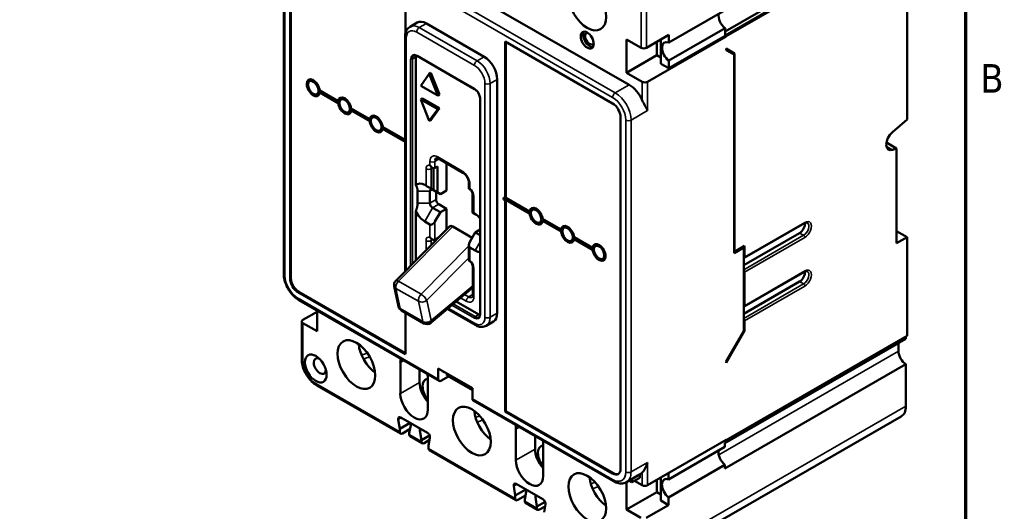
# Model space of a CAD drawing. Header units: inches. Extents: x 0.1 to 18.7, y 0.4 to 11.8.
# Tile 25 of 26: x 14 to 18.6, y 7.1 to 9.4. Entities that reach past the tile are written whole.
import ezdxf

# ---------------------------------------------------------------- set-up
doc = ezdxf.new("R2010")
doc.units = ezdxf.units.IN
doc.header["$LTSCALE"] = 1.111111
doc.header["$MEASUREMENT"] = 0
for name, color, linetype, lineweight in [('Border (ANSI)', 7, 'Continuous', 70), ('Visible (ANSI)', 7, 'Continuous', 50), ('Visible Narrow (ANSI)', 7, 'Continuous', 35)]:
    doc.layers.add(name, color=color, linetype=linetype, lineweight=lineweight)
doc.styles.add('Note Text (ANSI)', font='tahoma.ttf')

# ---------------------------------------------------------------- blocks, each defined once
blk = doc.blocks.new('Borders Default Border')
at = {"layer": 'Border (ANSI)', "flags": 128}
blk.add_lwpolyline([(0.38, 0.62), (0.38, 10.38), (16.62, 10.38), (16.62, 0.62), (0.38, 0.62)], dxfattribs=at)
at = {"layer": 'Border (ANSI)', "insert": (16.6834, 8.19), "char_height": 0.12, "attachment_point": 7, "style": 'Note Text (ANSI)'}
blk.add_mtext('B', dxfattribs=at)

msp = doc.modelspace()

# ---------------------------------------------------------------- linework, layer by layer
at = {"layer": 'Visible (ANSI)'}
for p, q in [((16.8922, 9.1366), (15.4194, 9.9847)), ((15.2755, 9.8973), (15.2755, 8.2513)), ((15.3051, 9.876), (15.3051, 8.2301)), ((15.309, 9.8783), (15.309, 8.2323)), ((17.3412, 9.386), (18.1877, 9.8735)), ((17.3412, 9.3678), (18.1877, 9.8553)), ((17.3467, 9.3637), (18.194, 9.8517)), ((18.194, 9.8517), (18.194, 8.9737)), ((15.8451, 9.3769), (15.8451, 9.6078)), ((17.3412, 9.4862), (17.0772, 9.3342)), ((15.9, 9.4279), (15.8666, 9.4086)), ((16.2135, 9.268), (15.9433, 9.4236)), ((15.8436, 9.3618), (15.8436, 8.2686)), ((16.9731, 9.3103), (17.0772, 9.3702)), ((17.3467, 9.3628), (16.9786, 9.1509)), ((17.3412, 9.402), (17.0772, 9.25)), ((17.0772, 9.3342), (17.0772, 9.3702)), ((17.3412, 9.366), (17.0772, 9.214)), ((17.3412, 9.3669), (17.3412, 9.402)), ((17.3412, 9.3669), (17.3412, 9.366)), ((17.3412, 9.3669), (17.3467, 9.3637)), ((17.3412, 9.366), (17.3467, 9.3628)), ((17.3467, 9.3637), (17.3467, 9.3628)), ((16.3117, 9.3391), (16.3117, 8.6055)), ((16.8148, 9.0494), (16.3117, 9.3391)), ((16.3157, 9.3368), (16.3157, 8.6078)), ((16.88, 9.3494), (16.88, 9.1932)), ((16.9479, 9.3103), (16.88, 9.3494)), ((17.0214, 9.2746), (17.0214, 9.3381)), ((17.0399, 9.2355), (17.0399, 9.3487)), ((15.8938, 9.2669), (15.8938, 8.6663)), ((15.8992, 9.2715), (16.1687, 9.1163)), ((17.0214, 9.2746), (16.88, 9.1932)), ((17.0399, 9.264), (17.0214, 9.2746)), ((17.3467, 9.2992), (17.3467, 9.306)), ((17.3467, 9.306), (17.3856, 9.2835)), ((17.3467, 9.3059), (17.353, 9.3023)), ((17.3467, 9.2992), (17.3836, 9.2778)), ((17.3509, 9.2968), (17.353, 9.2977)), ((17.353, 9.3023), (17.3856, 9.2835)), ((17.353, 9.3023), (17.353, 9.2977)), ((17.353, 9.2977), (17.361, 9.2931)), ((17.3591, 9.292), (17.361, 9.2931)), ((17.361, 9.2931), (17.361, 9.2909)), ((17.3836, 8.3494), (17.3836, 9.2778)), ((17.3856, 9.2835), (17.3856, 8.356)), ((17.0772, 9.214), (17.0399, 9.2355)), ((17.0772, 9.214), (17.0772, 9.25)), ((15.9173, 9.1321), (15.9566, 9.188)), ((15.9566, 9.188), (15.9645, 9.1925)), ((15.9566, 9.188), (15.9959, 9.0869)), ((15.9645, 9.1925), (16.0038, 9.0914)), ((16.9534, 9.1509), (16.88, 9.1932)), ((15.4078, 9.1598), (15.396, 9.153)), ((15.9959, 9.0869), (15.9173, 9.1321)), ((16.2748, 8.0686), (16.2748, 9.1618)), ((15.4424, 9.0996), (15.4307, 9.0928)), ((15.5303, 9.0601), (15.4437, 9.1099)), ((15.4476, 9.1031), (15.4437, 9.1008)), ((15.4437, 9.1008), (15.5303, 9.051)), ((15.4476, 9.1031), (15.5342, 9.0533)), ((15.9959, 9.0869), (16.0038, 9.0914)), ((15.5342, 9.0624), (15.5303, 9.0601)), ((15.5342, 9.0533), (15.5303, 9.051)), ((15.5551, 9.0749), (15.5433, 9.0681)), ((15.9173, 9.0685), (15.9252, 9.0731)), ((15.9173, 9.0685), (15.9959, 9.0233)), ((15.9566, 8.9674), (15.9173, 9.0685)), ((15.9252, 9.0731), (16.0038, 9.0278)), ((16.1946, 9.0715), (16.1946, 8.0641)), ((15.5898, 9.0147), (15.578, 9.008)), ((15.6776, 8.9753), (15.591, 9.0251)), ((15.595, 9.0183), (15.591, 9.016)), ((15.591, 9.016), (15.6776, 8.9662)), ((15.595, 9.0183), (15.6815, 8.9684)), ((15.7024, 8.9901), (15.6906, 8.9833)), ((15.9959, 9.0233), (15.9566, 8.9674)), ((16.0038, 9.0278), (15.9645, 8.9719)), ((15.9959, 9.0233), (16.0038, 9.0278)), ((15.6815, 8.9775), (15.6776, 8.9753)), ((15.6815, 8.9684), (15.6776, 8.9662)), ((15.9566, 8.9674), (15.9645, 8.9719)), ((16.8517, 7.3394), (16.8517, 8.9854)), ((18.1243, 8.9148), (18.194, 8.9737)), ((15.7371, 8.9299), (15.7253, 8.9231)), ((15.8436, 8.8797), (15.7383, 8.9403)), ((15.7423, 8.9334), (15.7383, 8.9312)), ((15.7383, 8.9312), (15.8436, 8.8706)), ((15.7423, 8.9334), (15.8436, 8.8751)), ((18.1445, 8.8384), (18.0966, 8.866)), ((18.1445, 8.8384), (18.1253, 8.8319)), ((18.1445, 8.3957), (18.1445, 8.8384)), ((15.9913, 8.7932), (15.9865, 8.7904)), ((15.9994, 8.7917), (16.1141, 8.7256)), ((16.0375, 8.7697), (16.0375, 8.6424)), ((15.9691, 8.7501), (15.9716, 8.7486)), ((15.9767, 8.7466), (15.9767, 8.6441)), ((15.9833, 8.7475), (15.9951, 8.7543)), ((15.9951, 8.6334), (15.9951, 8.7543)), ((15.9413, 8.6645), (15.935, 8.6682)), ((16.1419, 8.6775), (16.1419, 8.6506)), ((15.902, 8.6394), (15.902, 8.5831)), ((15.9594, 8.6394), (15.9594, 8.5831)), ((15.9649, 8.6509), (15.9767, 8.6441)), ((16.0085, 8.6257), (15.9719, 8.6467)), ((15.9951, 8.6334), (15.9767, 8.6441)), ((15.9884, 8.6372), (15.9884, 8.5999)), ((15.9951, 8.6334), (16.0085, 8.6257)), ((16.0085, 8.6257), (16.0375, 8.6424)), ((16.1419, 8.6506), (16.1443, 8.6492)), ((16.1585, 8.5393), (16.1585, 8.6304)), ((16.1603, 8.6214), (16.1603, 8.5384)), ((16.001, 8.5781), (16.0375, 8.557)), ((16.3117, 8.6055), (16.3078, 8.6078)), ((16.3078, 8.5987), (16.3117, 8.5964)), ((16.3157, 8.6078), (16.3117, 8.6055)), ((16.3157, 8.5987), (16.3117, 8.5964)), ((16.3117, 8.5964), (16.3117, 7.6077)), ((16.4263, 8.5441), (16.3157, 8.6078)), ((16.3157, 8.6032), (16.4302, 8.5373)), ((16.3157, 8.5987), (16.4263, 8.535)), ((16.3157, 8.5987), (16.3157, 7.6099)), ((15.8938, 8.5467), (15.8938, 8.3146)), ((15.9719, 8.5613), (16.0085, 8.5403)), ((15.9833, 8.4968), (16.0085, 8.5403)), ((16.0085, 8.5403), (16.0375, 8.557)), ((16.0375, 8.557), (16.0375, 8.4594)), ((16.1585, 8.5393), (16.1745, 8.5301)), ((16.1585, 8.5393), (16.1719, 8.5316)), ((16.1715, 8.532), (16.1652, 8.5356)), ((16.1652, 8.5355), (16.1743, 8.5303)), ((16.1753, 8.5297), (16.1719, 8.5316)), ((16.4302, 8.5463), (16.4263, 8.5441)), ((16.4302, 8.5373), (16.4263, 8.535)), ((16.4512, 8.5589), (16.4394, 8.5521)), ((15.935, 8.4974), (15.9598, 8.4831)), ((16.4858, 8.4987), (16.474, 8.492)), ((16.5736, 8.4592), (16.4871, 8.5091)), ((16.491, 8.5023), (16.4871, 8.5)), ((16.4871, 8.5), (16.5736, 8.4502)), ((16.491, 8.5023), (16.5776, 8.4524)), ((17.431, 8.3264), (17.7132, 8.489)), ((16.0513, 8.4733), (15.7998, 8.2199)), ((16.0668, 8.4737), (16.1576, 8.4214)), ((16.1468, 8.4027), (16.1719, 8.4462)), ((16.1719, 8.4462), (16.1946, 8.4593)), ((16.1719, 8.4462), (16.1946, 8.4331)), ((16.5776, 8.4615), (16.5736, 8.4592)), ((16.5776, 8.4524), (16.5736, 8.4502)), ((16.5985, 8.4741), (16.5867, 8.4673)), ((17.6904, 8.4433), (17.4288, 8.2927)), ((18.1445, 8.4527), (18.194, 8.4242)), ((15.9691, 8.4139), (15.9716, 8.4125)), ((15.9833, 8.4114), (15.9985, 8.4201)), ((16.6331, 8.4139), (16.6213, 8.4071)), ((16.7209, 8.3744), (16.6344, 8.4242)), ((16.6383, 8.4174), (16.6344, 8.4152)), ((16.6344, 8.4152), (16.7209, 8.3653)), ((16.6383, 8.4174), (16.7249, 8.3676)), ((16.7458, 8.3893), (16.734, 8.3825)), ((18.194, 8.4242), (18.1445, 8.3957)), ((18.194, 8.4242), (18.194, 7.9622)), ((16.1419, 8.3862), (16.1419, 8.3143)), ((16.1468, 8.3755), (16.1715, 8.3612)), ((16.7249, 8.3767), (16.7209, 8.3744)), ((16.7249, 8.3676), (16.7209, 8.3653)), ((17.4288, 8.3755), (17.3836, 8.3494)), ((17.3836, 8.3571), (17.3856, 8.356)), ((17.3856, 8.356), (17.4327, 8.3832)), ((17.4288, 8.3755), (17.424, 8.3782)), ((17.4288, 7.9839), (17.4288, 8.3755)), ((17.4327, 8.3832), (17.4327, 8.3303)), ((16.7804, 8.3291), (16.7687, 8.3223)), ((16.1603, 8.2853), (16.1603, 8.1518)), ((17.431, 8.0993), (17.7132, 8.2619)), ((17.4327, 8.2599), (17.4327, 8.1032)), ((17.6904, 8.2162), (17.4288, 8.0656)), ((15.342, 8.1661), (15.8451, 7.8764)), ((15.346, 8.1684), (15.8451, 7.8809)), ((15.7924, 8.1945), (15.813, 8.0995)), ((15.9632, 8.0235), (16.1603, 8.1878)), ((15.3457, 8.1298), (16.0024, 7.7516)), ((16.082, 8.1225), (16.188, 8.0615)), ((15.3644, 8.0365), (15.4316, 8.0752)), ((15.4316, 7.9834), (15.4316, 8.0803)), ((15.8263, 8.0814), (15.9316, 8.0207)), ((15.8451, 7.8764), (15.8451, 8.0705)), ((16.0409, 8.0882), (16.1716, 8.013)), ((15.3592, 8.0293), (15.3592, 7.8522)), ((15.3644, 8.022), (15.4316, 7.9834)), ((16.2568, 8.0288), (16.2234, 8.0096)), ((17.4327, 8.0328), (17.4327, 7.9857)), ((17.4327, 7.9857), (17.3467, 7.8367)), ((17.3467, 7.8417), (17.4288, 7.9839)), ((17.4288, 7.988), (17.4327, 7.9857)), ((17.3404, 7.4597), (18.1877, 7.9477)), ((17.3467, 7.4743), (18.194, 7.9622)), ((18.1877, 7.9586), (18.1877, 7.9477)), ((15.6331, 7.918), (15.6271, 7.9146)), ((18.1528, 7.8906), (18.1528, 7.927)), ((15.8211, 7.8372), (15.8211, 7.6918)), ((17.3467, 7.8367), (17.3467, 7.8417)), ((15.9114, 7.804), (15.9114, 7.7439)), ((15.9987, 7.7598), (15.9987, 7.8093)), ((16.1582, 7.7175), (15.9987, 7.8093)), ((16.0207, 7.7925), (16.0207, 7.7966)), ((16.0207, 7.7925), (16.0243, 7.7946)), ((17.3404, 7.3417), (18.1877, 7.8296)), ((18.1877, 7.8296), (18.1877, 7.6334)), ((15.9499, 7.6176), (15.9499, 7.763)), ((16.0458, 7.7724), (16.0112, 7.7525)), ((16.0395, 7.7761), (16.0395, 7.7858)), ((16.1582, 7.7077), (16.0395, 7.7761)), ((15.4294, 7.7306), (15.8217, 7.5047)), ((16.1582, 7.668), (16.1582, 7.7175)), ((16.1618, 7.6598), (16.8185, 7.2817)), ((16.1684, 7.6107), (16.1665, 7.6096)), ((16.3117, 7.6077), (16.3157, 7.6099)), ((16.3117, 7.6077), (16.8148, 7.318)), ((16.3157, 7.6099), (16.8187, 7.3203)), ((15.8112, 7.5709), (15.818, 7.5265)), ((15.8231, 7.5808), (15.9479, 7.5089)), ((18.166, 7.5854), (16.9506, 6.8855)), ((15.818, 7.5265), (15.8676, 7.5551)), ((15.818, 7.5129), (15.818, 7.5265)), ((15.8668, 7.5265), (15.8305, 7.5056)), ((15.8631, 7.5068), (15.87, 7.5438)), ((15.9128, 7.5191), (15.9197, 7.4742)), ((16.3612, 7.5261), (16.3612, 7.3808)), ((15.8631, 7.5005), (15.8631, 7.5068)), ((15.9234, 7.4597), (15.8668, 7.4923)), ((15.9197, 7.4742), (15.9582, 7.4964)), ((15.9197, 7.4742), (15.9197, 7.4679)), ((15.9323, 7.4606), (15.9581, 7.4755)), ((15.9531, 7.4487), (15.9599, 7.4852)), ((16.4516, 7.4929), (16.4516, 7.4328)), ((17.3467, 7.4752), (16.9786, 7.2632)), ((17.3467, 7.4743), (17.3459, 7.4747)), ((17.3467, 7.4752), (17.3467, 7.4743)), ((15.9531, 7.4351), (15.9531, 7.4487)), ((15.9568, 7.4269), (16.3622, 7.1934)), ((16.4901, 7.3066), (16.4901, 7.4519)), ((17.3404, 7.4427), (17.0764, 7.2907)), ((17.3404, 7.4427), (17.3404, 7.4597)), ((17.3404, 7.3587), (17.0764, 7.2066)), ((17.3404, 7.3417), (17.3404, 7.3587)), ((16.7086, 7.2996), (16.7066, 7.2985)), ((16.9443, 7.3147), (16.8795, 7.2774)), ((16.9049, 7.2777), (16.8924, 7.2849)), ((16.9415, 7.2987), (16.9049, 7.2777)), ((16.9049, 7.2777), (16.9049, 7.2921)), ((16.9166, 7.2844), (16.9534, 7.2632)), ((16.9415, 7.3131), (16.9415, 7.2987)), ((17.0214, 7.2879), (17.0214, 7.2307)), ((17.0399, 7.2985), (17.0399, 7.1916)), ((17.0764, 7.2907), (17.0764, 7.3196)), ((16.3585, 7.2152), (16.3517, 7.2596)), ((16.3585, 7.2152), (16.4082, 7.2438)), ((16.3636, 7.2695), (16.4885, 7.1976)), ((16.88, 7.1493), (16.88, 7.2777)), ((16.3585, 7.2016), (16.3585, 7.2152)), ((16.4072, 7.2151), (16.3711, 7.1943)), ((16.4105, 7.2325), (16.4037, 7.196)), ((16.4037, 7.196), (16.4037, 7.1892)), ((16.4602, 7.1634), (16.4534, 7.2078)), ((17.0214, 7.2307), (16.88, 7.1493)), ((17.0399, 7.2201), (17.0214, 7.2307)), ((17.0764, 7.1706), (17.0399, 7.1916)), ((17.0764, 7.2066), (17.0764, 7.1706)), ((16.4639, 7.1485), (16.4074, 7.181)), ((16.4602, 7.1634), (16.4986, 7.1855)), ((16.4602, 7.1566), (16.4602, 7.1634)), ((16.4728, 7.1493), (16.4986, 7.1642)), ((16.5004, 7.174), (16.4936, 7.1374)), ((16.9472, 7.1106), (16.88, 7.1493)), ((16.9723, 7.1106), (17.0764, 7.1706))]:
    msp.add_line(p, q, dxfattribs=at)
for centre, start, end in [((15.8195, 8.2004), 135.2113, 192.2407), ((15.8401, 8.1054), 192.2407, 240.064), ((15.9454, 8.0448), 240.064, 309.8168)]:
    msp.add_arc(centre, 0.0278, start, end, dxfattribs=at)
for centre, major_axis in [((16.6959, 9.5049), (-0.0624, 0.1083)), ((16.6959, 9.3459), (-0.0216, 0.0376)), ((15.4133, 9.1229), (-0.0173, 0.0301)), ((15.5606, 9.038), (-0.0173, 0.0301)), ((15.708, 8.9532), (-0.0173, 0.0301)), ((16.4567, 8.522), (-0.0173, 0.0301)), ((16.604, 8.4372), (-0.0173, 0.0301)), ((16.7513, 8.3524), (-0.0173, 0.0301)), ((15.6156, 7.8279), (-0.0624, 0.1083)), ((15.4251, 7.8095), (-0.0358, 0.0621)), ((16.1558, 7.5168), (-0.0624, 0.1083)), ((16.6959, 7.2058), (-0.0624, 0.1083))]:
    msp.add_ellipse(centre, major_axis=major_axis, ratio=0.578093, dxfattribs=at)
for centre, major_axis, ratio, start_param, end_param in [((17.3475, 9.4405), (-0.0261, 0.0453), 0.578093, 0.612419, 2.187083), ((15.9433, 9.3528), (-0.0432, 0.0751), 0.578093, 5.499721, 6.283185), ((16.7077, 9.3527), (-0.0216, 0.0376), 0.578093, 0.274889, 2.866704), ((16.7077, 9.3527), (-0.0152, 0.0265), 0.578093, 6.007941, 9.700022), ((17.0835, 9.2885), (-0.0261, 0.0453), 0.578093, 5.670766, 8.470268), ((15.9185, 9.2527), (0.0175, -0.0303), 0.578093, 3.674165, 3.928925), ((16.2135, 9.1971), (-0.0432, 0.0751), 0.578093, 3.928925, 5.499721), ((16.9605, 9.3175), (-0.0178, 0), 0.575862, 0.785398, 2.356194), ((15.4133, 9.1229), (-0.0216, 0.0376), 0.578093, 4.057483, 10.083551), ((15.4251, 9.1297), (-0.0216, 0.0376), 0.578093, 0.274889, 0.644895), ((15.4251, 9.1297), (-0.0173, 0.0301), 0.578093, 6.210444, 6.283185), ((16.8922, 9.0513), (-0.0521, 0.0905), 0.578093, 4.520995, 5.499721), ((16.966, 9.1581), (0.0178, 0), 0.575862, 3.926991, 5.497787), ((15.4251, 9.1297), (0.0216, -0.0376), 0.578093, 5.638291, 6.008297), ((15.4251, 9.1297), (0.0173, -0.0301), 0.578093, 0, 0.072741), ((15.4251, 9.1297), (0.0173, -0.0301), 0.578093, 0.16236, 0.402058), ((15.4173, 9.1251), (-0.0216, 0.0376), 0.578093, 3.800366, 3.929419), ((15.5606, 9.038), (-0.0216, 0.0376), 0.578093, 4.057483, 6.941958), ((15.5606, 9.038), (0.0216, -0.0376), 0.578093, 4.057483, 6.941958), ((15.5646, 9.0403), (0.0216, -0.0376), 0.578093, 3.800366, 4.057483), ((15.5724, 9.0448), (-0.0216, 0.0376), 0.578093, 0.274889, 0.644895), ((15.5724, 9.0448), (-0.0173, 0.0301), 0.578093, 6.210444, 6.283185), ((16.8148, 9.0067), (-0.0261, 0.0453), 0.578093, 3.928925, 5.499721), ((15.5724, 9.0448), (0.0216, -0.0376), 0.578093, 5.638291, 6.008297), ((15.5724, 9.0448), (0.0173, -0.0301), 0.578093, 0, 0.072741), ((15.5724, 9.0448), (0.0173, -0.0301), 0.578093, 0.16236, 0.402058), ((15.5646, 9.0403), (-0.0216, 0.0376), 0.578093, 3.800366, 3.929419), ((15.708, 8.9532), (-0.0216, 0.0376), 0.578093, 4.057483, 6.941958), ((15.7197, 8.96), (-0.0216, 0.0376), 0.578093, 0.274889, 0.644895), ((15.7197, 8.96), (-0.0173, 0.0301), 0.578093, 6.210444, 6.283185), ((15.708, 8.9532), (0.0216, -0.0376), 0.578093, 4.057483, 6.941958), ((15.7119, 8.9555), (0.0216, -0.0376), 0.578093, 3.800366, 4.057483), ((15.7197, 8.96), (0.0216, -0.0376), 0.578093, 5.638291, 6.008297), ((15.7197, 8.96), (0.0173, -0.0301), 0.578093, 0, 0.072741), ((15.7197, 8.96), (0.0173, -0.0301), 0.578093, 0.16236, 0.402058), ((15.7119, 8.9555), (-0.0216, 0.0376), 0.578093, 3.800366, 3.929419), ((18.1327, 8.878), (-0.0261, -0.0453), 0.578093, 4.15469, 6.864094), ((16.0752, 8.8032), (0.1298, 0.043), 0.154838, 2.22165, 2.265346), ((15.9716, 8.7679), (0.0118, -0.0204), 0.576978, 5.235021, 6.282218), ((15.935, 8.6109), (-0.0349, 0.0607), 0.578093, 5.499721, 6.484832), ((15.9531, 8.6577), (-0.0167, 0.0096), 0.001672, 3.927958, 5.498754), ((15.9719, 8.6322), (-0.0089, 0.0154), 0.578093, 5.499721, 7.070517), ((16.1585, 8.6602), (0.0167, 0.0096), 0.001672, 2.878826, 3.142559), ((15.9719, 8.5759), (0.0089, -0.0154), 0.578093, 3.928925, 5.499721), ((16.001, 8.5926), (0.0089, -0.0154), 0.578093, 3.928925, 5.499721), ((16.3078, 8.6033), (-0.00277, 0.00481), 0.578093, 5.499721, 8.641314), ((16.3157, 8.6078), (0.00277, -0.00481), 0.578093, 4.709654, 5.499721), ((15.935, 8.5546), (0.0349, -0.0607), 0.578093, 4.51461, 5.499721), ((16.177, 8.5288), (-0.0167, 0.0096), 0.001672, 5.498754, 6.284152), ((16.1715, 8.4748), (-0.0349, 0.0607), 0.578093, 5.013683, 5.499721), ((16.4567, 8.522), (-0.0216, 0.0376), 0.578093, 4.057483, 6.941958), ((16.4567, 8.522), (0.0216, -0.0376), 0.578093, 4.057483, 6.941958), ((16.4606, 8.5243), (0.0216, -0.0376), 0.578093, 3.800366, 4.057483), ((16.4685, 8.5288), (-0.0216, 0.0376), 0.578093, 0.274889, 0.644895), ((16.4685, 8.5288), (-0.0173, 0.0301), 0.578093, 6.210444, 6.283185), ((15.9716, 8.5035), (-0.0118, -0.0204), 0.576978, 0.000967, 1.571763), ((16.4685, 8.5288), (0.0216, -0.0376), 0.578093, 5.638291, 6.008297), ((16.4685, 8.5288), (0.0173, -0.0301), 0.578093, 0, 0.072741), ((16.4685, 8.5288), (0.0173, -0.0301), 0.578093, 0.16236, 0.402058), ((16.4606, 8.5243), (-0.0216, 0.0376), 0.578093, 3.800366, 3.929419), ((16.604, 8.4372), (-0.0216, 0.0376), 0.578093, 4.057483, 6.941958), ((17.6904, 8.4717), (-0.0173, -0.0301), 0.578093, 0.783464, 2.497049), ((16.0668, 8.4495), (0.0129, -0.0257), 0.575501, 2.423115, 3.331818), ((16.604, 8.4372), (0.0216, -0.0376), 0.578093, 4.057483, 6.941958), ((16.6079, 8.4395), (0.0216, -0.0376), 0.578093, 3.800366, 4.057483), ((16.6158, 8.444), (-0.0216, 0.0376), 0.578093, 0.274889, 0.644895), ((16.6158, 8.444), (-0.0173, 0.0301), 0.578093, 6.210444, 6.283185), ((15.9716, 8.4318), (0.0118, -0.0204), 0.576978, 5.235021, 6.282218), ((16.1585, 8.3959), (-0.0118, -0.0204), 0.576978, 4.713356, 6.284152), ((16.6158, 8.444), (0.0216, -0.0376), 0.578093, 5.638291, 6.008297), ((16.6158, 8.444), (0.0173, -0.0301), 0.578093, 0, 0.072741), ((16.6158, 8.444), (0.0173, -0.0301), 0.578093, 0.16236, 0.402058), ((16.6079, 8.4395), (-0.0216, 0.0376), 0.578093, 3.800366, 3.929419), ((16.7513, 8.3524), (0.0216, -0.0376), 0.578093, 4.057483, 10.083551), ((16.7631, 8.3592), (-0.0216, 0.0376), 0.578093, 0.274889, 0.644895), ((16.7631, 8.3592), (-0.0173, 0.0301), 0.578093, 6.210444, 6.283185), ((16.1715, 8.4184), (0.0349, -0.0607), 0.578093, 5.499721, 5.985758), ((16.7553, 8.3546), (0.0216, -0.0376), 0.578093, 3.800366, 4.057483), ((16.7631, 8.3592), (0.0216, -0.0376), 0.578093, 5.638291, 6.008297), ((16.7631, 8.3592), (0.0173, -0.0301), 0.578093, 0, 0.072741), ((17.4268, 8.3336), (0.00416, -0.00722), 0.578093, 5.839558, 7.070517), ((17.4268, 8.2632), (-0.00416, 0.00722), 0.578093, 3.928925, 5.159884), ((17.6904, 8.2446), (-0.0173, -0.0301), 0.578093, 0.783464, 2.497049), ((15.342, 8.2088), (0.0261, -0.0453), 0.578093, 3.928925, 5.499721), ((15.346, 8.2111), (0.0261, -0.0453), 0.578093, 3.928925, 5.499721), ((16.2135, 8.1039), (0.0432, -0.0751), 0.578093, 0, 0.787332), ((17.4268, 8.1065), (0.00416, -0.00722), 0.578093, 5.839558, 7.070517), ((15.377, 8.0293), (-0.0178, 0), 0.575862, 5.497787, 7.068583), ((16.188, 8.0901), (0.0175, -0.0303), 0.578093, 5.499721, 5.750612), ((17.4268, 8.0361), (-0.00416, 0.00722), 0.578093, 3.928925, 5.159884), ((15.7139, 7.8844), (0.0624, -0.1083), 0.578093, 4.042933, 5.381845), ((18.1881, 7.9066), (-0.025, 0.0433), 0.578093, 0.772353, 0.787332), ((18.1881, 7.8703), (-0.025, 0.0433), 0.578093, 0.787332, 2.347017), ((15.4444, 7.8206), (0.0201, -0.0349), 0.578093, 2.428257, 6.996521), ((15.8855, 7.8001), (-0.0455, 0.079), 0.578093, 0.531695, 0.787332), ((15.9759, 7.7068), (0.0455, -0.079), 0.578093, 3.928925, 5.085541), ((15.9759, 7.6959), (-0.0358, 0.0621), 0.578093, 6.036615, 8.10442), ((15.8855, 7.8001), (0.0455, -0.079), 0.578093, 0.787332, 1.042969), ((16.0112, 7.767), (-0.0089, -0.0154), 0.578093, 5.495853, 7.06665), ((15.8855, 7.6547), (0.0455, -0.079), 0.578093, 3.928925, 7.070517), ((16.1707, 7.6752), (-0.0089, -0.0154), 0.578093, 5.495853, 6.283185), ((16.254, 7.5734), (0.0624, -0.1083), 0.578093, 4.042933, 5.381845), ((18.1139, 7.6759), (0.0521, -0.0905), 0.578093, 0, 0.787332), ((15.8231, 7.5667), (-0.0086, 0.0149), 0.578093, 5.499721, 7.262503), ((15.8581, 7.5533), (-0.0086, 0.0149), 0.578093, 3.736938, 4.473432), ((15.9248, 7.5149), (-0.0086, 0.0149), 0.578093, 0.242825, 0.979318), ((16.4257, 7.489), (-0.0455, 0.079), 0.578093, 0.531695, 0.787332), ((15.8305, 7.5201), (-0.0089, -0.0154), 0.578093, 5.495853, 7.06665), ((15.8757, 7.5077), (-0.0089, -0.0154), 0.578093, 5.495853, 6.283185), ((15.9323, 7.4751), (-0.0089, -0.0154), 0.578093, 5.495853, 7.06665), ((15.9479, 7.4948), (-0.0086, 0.0149), 0.578093, 3.736938, 5.499721), ((16.4257, 7.489), (0.0455, -0.079), 0.578093, 0.787332, 1.042969), ((15.9657, 7.4423), (-0.0089, -0.0154), 0.578093, 5.495853, 6.283185), ((16.516, 7.3957), (0.0455, -0.079), 0.578093, 3.928925, 5.085541), ((16.516, 7.3848), (-0.0358, 0.0621), 0.578093, 6.036615, 8.10442), ((17.3469, 7.397), (-0.0261, 0.0453), 0.578093, 0.607018, 2.181682), ((16.4257, 7.3437), (0.0455, -0.079), 0.578093, 3.928925, 7.070517), ((16.8148, 7.3607), (0.0261, -0.0453), 0.578093, 5.499721, 7.070517), ((16.7942, 7.2623), (0.0624, -0.1083), 0.578093, 4.042933, 5.381845), ((16.8187, 7.363), (0.0261, -0.0453), 0.578093, 5.499721, 6.208036), ((16.8922, 7.4053), (0.0521, -0.0905), 0.578093, 0, 0.195262), ((17.0829, 7.2449), (-0.0261, 0.0453), 0.578093, 5.676167, 8.464867), ((16.3636, 7.2554), (-0.0086, 0.0149), 0.578093, 5.499721, 7.262503), ((16.3985, 7.2421), (0.0086, -0.0149), 0.578093, 0.595346, 1.331839), ((16.966, 7.2705), (-0.0178, 0), 0.575862, 0.785398, 2.356194), ((16.3711, 7.2088), (-0.0089, -0.0154), 0.578093, 5.495853, 7.06665), ((16.4654, 7.2036), (-0.0086, 0.0149), 0.578093, 0.242825, 0.979318), ((16.4885, 7.1835), (0.0086, -0.0149), 0.578093, 0.595346, 2.358128), ((16.4162, 7.1964), (-0.0089, -0.0154), 0.578093, 5.495853, 6.283185), ((16.4728, 7.1639), (-0.0089, -0.0154), 0.578093, 5.495853, 7.06665)]:
    msp.add_ellipse(centre, major_axis=major_axis, ratio=ratio, start_param=start_param, end_param=end_param, dxfattribs=at)
for points, knots in [([(15.8666, 9.4086), (15.8634, 9.4068), (15.8605, 9.4045), (15.8554, 9.3994), (15.8532, 9.3964), (15.8495, 9.3902), (15.848, 9.3869), (15.8457, 9.3801), (15.8449, 9.3765), (15.8438, 9.3693), (15.8436, 9.3656), (15.8436, 9.3618)], [2.3542608, 2.3542608, 2.3542608, 2.3542608, 2.5117272, 2.5117272, 2.6691935, 2.6691935, 2.8266599, 2.8266599, 2.9841263, 2.9841263, 3.1415927, 3.1415927, 3.1415927, 3.1415927]), ([(15.8992, 9.2715), (15.898, 9.2723), (15.8967, 9.2729), (15.8943, 9.2738), (15.8932, 9.2741), (15.891, 9.2746), (15.89, 9.2747), (15.8882, 9.2746), (15.8874, 9.2745), (15.8859, 9.2741), (15.8852, 9.2739), (15.8846, 9.2735)], [1.5707963, 1.5707963, 1.5707963, 1.5707963, 1.7274892, 1.7274892, 1.8841821, 1.8841821, 2.040875, 2.040875, 2.1975679, 2.1975679, 2.3542608, 2.3542608, 2.3542608, 2.3542608]), ([(16.1946, 9.0715), (16.1946, 9.0742), (16.1943, 9.0773), (16.1928, 9.0838), (16.1917, 9.0872), (16.1887, 9.0939), (16.1869, 9.0973), (16.1828, 9.1035), (16.1805, 9.1064), (16.1756, 9.1114), (16.1731, 9.1135), (16.17, 9.1156), (16.1694, 9.116), (16.1687, 9.1163)], [0, 0, 0, 0, 0.293641, 0.293641, 0.591804, 0.591804, 0.893571, 0.893571, 1.195793, 1.195793, 1.495153, 1.495153, 1.570796, 1.570796, 1.570796, 1.570796]), ([(16.9786, 9.016), (16.9758, 9.0222), (16.9718, 9.0295), (16.9627, 9.0455), (16.9575, 9.0542), (16.9534, 9.0636)], [-0.8836231, -0.8836231, -0.8836231, -0.8836231, -0.7415551, -0.7415551, -0.5994872, -0.5994872, -0.5994872, -0.5994872]), ([(15.9672, 8.7518), (15.9663, 8.7526), (15.9655, 8.7534), (15.9646, 8.7543), (15.9637, 8.7552), (15.9629, 8.7562), (15.9621, 8.7572), (15.9613, 8.7582), (15.9605, 8.7592), (15.9598, 8.7603)], [0, 0, 0, 0, 0.333333, 0.333333, 0.333333, 0.666667, 0.666667, 0.666667, 1, 1, 1, 1]), ([(15.9819, 8.7898), (15.982, 8.7898), (15.9821, 8.7898), (15.984, 8.79), (15.9858, 8.7905), (15.987, 8.7911)], [0.20944282, 0.20944282, 0.20944282, 0.20944282, 0.21089107, 0.21089107, 0.23846018, 0.23846018, 0.23846018, 0.23846018]), ([(15.9865, 8.7904), (15.9859, 8.7901), (15.9852, 8.7898), (15.9841, 8.7895), (15.9834, 8.7895), (15.9825, 8.7896), (15.9822, 8.7897), (15.9819, 8.7898)], [-0.26050694, -0.26050694, -0.26050694, -0.26050694, -0.24955806, -0.24955806, -0.23685701, -0.23685701, -0.22982079, -0.22982079, -0.22982079, -0.22982079]), ([(15.9994, 8.7917), (15.9981, 8.7924), (15.997, 8.7929), (15.9949, 8.7938), (15.994, 8.794), (15.9925, 8.7943), (15.9919, 8.7944), (15.9911, 8.7943), (15.9909, 8.7943), (15.9906, 8.7942), (15.9905, 8.7942), (15.9905, 8.7942)], [1.5707963, 1.5707963, 1.5707963, 1.5707963, 1.7274892, 1.7274892, 1.8841821, 1.8841821, 2.040875, 2.040875, 2.1975679, 2.1975679, 2.3542608, 2.3542608, 2.3542608, 2.3542608]), ([(15.9691, 8.7501), (15.9685, 8.7504), (15.968, 8.7507), (15.9671, 8.751), (15.9668, 8.7511), (15.9666, 8.7511), (15.9665, 8.7511), (15.9665, 8.7511)], [1.5707963, 1.5707963, 1.5707963, 1.5707963, 1.7274892, 1.7274892, 1.8841821, 1.8841821, 1.9700991, 1.9700991, 1.9700991, 1.9700991]), ([(16.1419, 8.6775), (16.1419, 8.6797), (16.1416, 8.6824), (16.1405, 8.6882), (16.1396, 8.6914), (16.1371, 8.698), (16.1354, 8.7014), (16.1317, 8.708), (16.1295, 8.7112), (16.1249, 8.7168), (16.1225, 8.7193), (16.118, 8.7231), (16.116, 8.7245), (16.1141, 8.7256)], [0, 0, 0, 0, 0.249136, 0.249136, 0.511276, 0.511276, 0.783539, 0.783539, 1.059436, 1.059436, 1.331596, 1.331596, 1.570796, 1.570796, 1.570796, 1.570796]), ([(16.1424, 8.6509), (16.1427, 8.6511), (16.143, 8.6512), (16.1434, 8.6514), (16.1438, 8.6515), (16.1443, 8.6517), (16.1448, 8.6519), (16.1454, 8.6521), (16.146, 8.6523), (16.1468, 8.6526)], [0, 0, 0, 0, 0.333333, 0.333333, 0.333333, 0.666667, 0.666667, 0.666667, 1, 1, 1, 1]), ([(16.1603, 8.6214), (16.1603, 8.6224), (16.1602, 8.6236), (16.1598, 8.6263), (16.1594, 8.6279), (16.1583, 8.6312), (16.1576, 8.633), (16.1557, 8.6367), (16.1547, 8.6385), (16.1523, 8.6418), (16.1511, 8.6433), (16.1486, 8.6459), (16.1474, 8.647), (16.1456, 8.6484), (16.1449, 8.6488), (16.1443, 8.6492)], [0, 0, 0, 0, 0.210681, 0.210681, 0.43803, 0.43803, 0.68052, 0.68052, 0.931311, 0.931311, 1.181237, 1.181237, 1.420802, 1.420802, 1.570796, 1.570796, 1.570796, 1.570796]), ([(17.7132, 8.489), (17.7145, 8.4897), (17.7157, 8.4903), (17.718, 8.4912), (17.7191, 8.4915), (17.7211, 8.4919), (17.722, 8.492), (17.7235, 8.492), (17.7242, 8.4919), (17.7254, 8.4916), (17.7259, 8.4913), (17.7264, 8.4911)], [0, 0, 0, 0, 0.1566929, 0.1566929, 0.3133858, 0.3133858, 0.4700787, 0.4700787, 0.6267716, 0.6267716, 0.7834645, 0.7834645, 0.7834645, 0.7834645]), ([(15.9672, 8.4157), (15.9663, 8.4165), (15.9655, 8.4173), (15.9646, 8.4182), (15.9637, 8.4191), (15.9629, 8.4201), (15.9621, 8.4211), (15.9613, 8.4221), (15.9605, 8.4231), (15.9598, 8.4242)], [0, 0, 0, 0, 0.333333, 0.333333, 0.333333, 0.666667, 0.666667, 0.666667, 1, 1, 1, 1]), ([(15.9691, 8.4139), (15.9685, 8.4143), (15.968, 8.4146), (15.9671, 8.4149), (15.9668, 8.415), (15.9666, 8.415), (15.9665, 8.415), (15.9665, 8.415)], [1.5707963, 1.5707963, 1.5707963, 1.5707963, 1.7274892, 1.7274892, 1.8841821, 1.8841821, 1.9700991, 1.9700991, 1.9700991, 1.9700991]), ([(16.1421, 8.3141), (16.1419, 8.3141), (16.1419, 8.3142), (16.1419, 8.3145), (16.1424, 8.3148), (16.144, 8.3155), (16.1452, 8.316), (16.1467, 8.3165), (16.1467, 8.3165), (16.1468, 8.3165)], [-0.09460863, -0.09460863, -0.09460863, -0.09460863, -0.075275, -0.075275, -0.03834681, -0.03834681, 0, 0, 0.00046614, 0.00046614, 0.00046614, 0.00046614]), ([(16.1603, 8.2853), (16.1603, 8.2863), (16.1602, 8.2875), (16.1598, 8.2902), (16.1594, 8.2917), (16.1583, 8.2951), (16.1576, 8.2969), (16.1557, 8.3006), (16.1547, 8.3024), (16.1523, 8.3057), (16.1511, 8.3072), (16.1486, 8.3098), (16.1474, 8.3109), (16.1452, 8.3125), (16.1443, 8.3131), (16.1429, 8.3138), (16.1424, 8.314), (16.1421, 8.3141)], [0, 0, 0, 0, 0.210681, 0.210681, 0.43803, 0.43803, 0.68052, 0.68052, 0.931311, 0.931311, 1.181237, 1.181237, 1.420802, 1.420802, 1.642989, 1.642989, 1.824103, 1.824103, 1.824103, 1.824103]), ([(15.2755, 8.2513), (15.2755, 8.2423), (15.2768, 8.2329), (15.2813, 8.2141), (15.2847, 8.2047), (15.2931, 8.1863), (15.2982, 8.1774), (15.3099, 8.1609), (15.3164, 8.1533), (15.3304, 8.14), (15.3379, 8.1343), (15.3457, 8.1298)], [3.141593, 3.141593, 3.141593, 3.141593, 3.455752, 3.455752, 3.769911, 3.769911, 4.08407, 4.08407, 4.39823, 4.39823, 4.712389, 4.712389, 4.712389, 4.712389]), ([(17.7132, 8.2619), (17.7145, 8.2626), (17.7157, 8.2632), (17.718, 8.2641), (17.7191, 8.2644), (17.7211, 8.2648), (17.722, 8.2649), (17.7235, 8.2649), (17.7242, 8.2648), (17.7254, 8.2645), (17.7259, 8.2642), (17.7264, 8.264)], [0, 0, 0, 0, 0.1566929, 0.1566929, 0.3133858, 0.3133858, 0.4700787, 0.4700787, 0.6267716, 0.6267716, 0.7834645, 0.7834645, 0.7834645, 0.7834645]), ([(16.1581, 8.1427), (16.1581, 8.1428), (16.1581, 8.1428), (16.1583, 8.143), (16.1585, 8.1432), (16.1589, 8.1439), (16.1592, 8.1444), (16.1597, 8.1459), (16.1599, 8.1468), (16.1602, 8.1491), (16.1603, 8.1503), (16.1603, 8.1518)], [5.4958534, 5.4958534, 5.4958534, 5.4958534, 5.6533198, 5.6533198, 5.8107862, 5.8107862, 5.9682526, 5.9682526, 6.1257189, 6.1257189, 6.2831853, 6.2831853, 6.2831853, 6.2831853]), ([(16.189, 8.0503), (16.1896, 8.0506), (16.1902, 8.0511), (16.1913, 8.0522), (16.1918, 8.0528), (16.1927, 8.0544), (16.1932, 8.0553), (16.1939, 8.0574), (16.1941, 8.0586), (16.1945, 8.0612), (16.1946, 8.0626), (16.1946, 8.0641)], [5.4958534, 5.4958534, 5.4958534, 5.4958534, 5.6533198, 5.6533198, 5.8107862, 5.8107862, 5.9682526, 5.9682526, 6.1257189, 6.1257189, 6.2831853, 6.2831853, 6.2831853, 6.2831853]), ([(16.1716, 8.013), (16.1748, 8.0111), (16.1781, 8.0095), (16.1849, 8.0068), (16.1884, 8.0058), (16.1954, 8.0043), (16.199, 8.004), (16.2062, 8.0041), (16.2098, 8.0045), (16.2168, 8.0063), (16.2202, 8.0077), (16.2234, 8.0096)], [4.712389, 4.712389, 4.712389, 4.712389, 4.8690819, 4.8690819, 5.0257748, 5.0257748, 5.1824677, 5.1824677, 5.3391605, 5.3391605, 5.4958534, 5.4958534, 5.4958534, 5.4958534]), ([(15.3592, 7.8522), (15.3592, 7.8431), (15.3604, 7.8338), (15.365, 7.8149), (15.3683, 7.8055), (15.3768, 7.7871), (15.3819, 7.7783), (15.3936, 7.7618), (15.4001, 7.7542), (15.4141, 7.7408), (15.4216, 7.7351), (15.4294, 7.7306)], [3.141593, 3.141593, 3.141593, 3.141593, 3.455752, 3.455752, 3.769911, 3.769911, 4.08407, 4.08407, 4.39823, 4.39823, 4.712389, 4.712389, 4.712389, 4.712389]), ([(16.9534, 7.3223), (16.9575, 7.327), (16.9627, 7.3341), (16.9718, 7.3509), (16.9758, 7.3605), (16.9786, 7.37)], [-0.2841359, -0.2841359, -0.2841359, -0.2841359, -0.142068, -0.142068, 0, 0, 0, 0]), ([(16.8185, 7.2817), (16.8224, 7.2794), (16.8264, 7.2775), (16.8345, 7.2743), (16.8386, 7.2731), (16.8469, 7.2714), (16.8511, 7.271), (16.8595, 7.271), (16.8637, 7.2716), (16.8719, 7.2737), (16.8758, 7.2753), (16.8795, 7.2774)], [4.712389, 4.712389, 4.712389, 4.712389, 4.8690819, 4.8690819, 5.0257748, 5.0257748, 5.1824677, 5.1824677, 5.3391605, 5.3391605, 5.4958534, 5.4958534, 5.4958534, 5.4958534])]:
    msp.add_open_spline(points, degree=3, knots=knots, dxfattribs=at)
for points, weights in [([(15.8938, 8.6663), (15.902, 8.6538), (15.902, 8.6394)], [1.35225142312, 1.48747656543, 1.48747656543]), ([(15.902, 8.5831), (15.902, 8.5687), (15.8938, 8.5467)], [1.48747656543, 1.48747656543, 1.35225142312])]:
    msp.add_rational_spline(points, weights, degree=2, dxfattribs=at)
msp.add_open_spline([(15.8436, 8.2686), (15.8436, 8.2671), (15.8436, 8.2656), (15.8437, 8.2641)], degree=3, dxfattribs=at)
at = {"layer": 'Visible Narrow (ANSI)'}
for p, q in [((16.8148, 9.0775), (15.342, 9.9256)), ((16.8273, 9.0993), (15.3546, 9.9474)), ((15.2807, 9.8901), (15.2807, 8.2441)), ((16.9479, 9.3103), (16.9479, 9.4874)), ((16.9731, 9.3103), (16.9731, 9.4874)), ((15.9433, 9.4236), (15.9099, 9.4044)), ((16.1801, 9.2488), (15.9099, 9.4044)), ((16.168, 9.2277), (15.8977, 9.3833)), ((15.8486, 9.3548), (15.8486, 8.2691)), ((15.8773, 9.2574), (15.8938, 9.2669)), ((15.8981, 9.2741), (16.1676, 9.1189)), ((16.2135, 9.268), (16.1801, 9.2488)), ((15.8694, 8.2901), (15.8694, 9.2574)), ((15.8773, 8.298), (15.8773, 9.2574)), ((16.2171, 8.0494), (16.2171, 9.1426)), ((16.2748, 9.1618), (16.2414, 9.1426)), ((16.2414, 8.0494), (16.2414, 9.1426)), ((16.8922, 9.1366), (16.8273, 9.0993)), ((16.9534, 9.0636), (16.9534, 9.1509)), ((16.9786, 9.016), (16.9786, 9.1509)), ((16.1963, 9.0692), (16.1963, 8.0618)), ((16.9786, 9.016), (16.9012, 8.9714)), ((16.8761, 7.3254), (16.8761, 8.9714)), ((16.9012, 7.3254), (16.9012, 8.9714)), ((18.0966, 8.8485), (18.1253, 8.8319)), ((15.9598, 8.7603), (15.9598, 8.7784)), ((15.9833, 8.7784), (16.0029, 8.7896)), ((15.9833, 8.7475), (15.9833, 8.7784)), ((15.9959, 8.7993), (16.1106, 8.7333)), ((15.9413, 8.6645), (15.9413, 8.7436)), ((15.9649, 8.7436), (15.9727, 8.7481)), ((15.9649, 8.6509), (15.9649, 8.7436)), ((15.935, 8.6682), (15.9719, 8.6467)), ((16.1468, 8.6707), (16.1468, 8.6526)), ((15.902, 8.6394), (15.9594, 8.6394)), ((15.9594, 8.6394), (15.972, 8.6467)), ((15.902, 8.5831), (15.9594, 8.5831)), ((15.9594, 8.5831), (15.9884, 8.5999)), ((15.9719, 8.5613), (16.001, 8.5781)), ((16.1652, 8.6146), (16.1652, 8.5356)), ((16.3078, 8.5987), (16.3157, 8.6032)), ((15.935, 8.4974), (15.9719, 8.5613)), ((16.1715, 8.532), (16.1719, 8.5318)), ((15.9598, 8.4242), (15.9598, 8.4831)), ((15.9833, 8.4114), (15.9833, 8.4968)), ((17.4327, 8.3303), (17.715, 8.4928)), ((15.8127, 8.2177), (16.0668, 8.4737)), ((17.7091, 8.4326), (17.6904, 8.4433)), ((15.9413, 8.3625), (15.9413, 8.4075)), ((15.9649, 8.4075), (15.9727, 8.412)), ((15.9649, 8.3862), (15.9649, 8.4075)), ((16.1715, 8.3612), (16.1946, 8.4013)), ((17.7091, 8.4326), (17.4288, 8.2712)), ((17.715, 8.4224), (17.4327, 8.2599)), ((16.1419, 8.3827), (15.9179, 8.1571)), ((16.1468, 8.3755), (16.1468, 8.3165)), ((15.9445, 8.1284), (16.1419, 8.3273)), ((16.1652, 8.2785), (16.1652, 8.145)), ((17.4327, 8.1032), (17.715, 8.2657)), ((15.3051, 8.2301), (15.309, 8.2323)), ((15.9179, 8.1571), (15.8127, 8.2177)), ((17.7091, 8.2055), (17.4288, 8.0441)), ((17.7091, 8.2055), (17.6904, 8.2162)), ((15.342, 8.1661), (15.346, 8.1684)), ((15.821, 8.0894), (15.8004, 8.1844)), ((15.8004, 8.1844), (15.9056, 8.1238)), ((16.1603, 8.1963), (15.9651, 8.0335)), ((17.715, 8.1953), (17.4327, 8.0328)), ((15.342, 8.1379), (15.9987, 7.7598)), ((15.9056, 8.1238), (15.9262, 8.0288)), ((15.9651, 8.0335), (15.9445, 8.1284)), ((16.1291, 8.124), (16.1023, 8.1394)), ((16.1409, 8.1444), (16.1216, 8.1555)), ((16.1409, 8.1444), (16.1603, 8.1556)), ((15.9262, 8.0288), (15.821, 8.0894)), ((16.045, 8.0917), (16.168, 8.0209)), ((16.1676, 8.0452), (16.0621, 8.1059)), ((16.1715, 8.052), (16.0685, 8.1113)), ((16.2748, 8.0686), (16.2414, 8.0494)), ((15.3644, 8.022), (15.3644, 7.8449)), ((16.1715, 8.052), (16.188, 8.0615)), ((17.3113, 7.406), (18.1528, 7.8906)), ((17.3404, 7.4591), (18.1528, 7.927)), ((15.8374, 7.8466), (15.8211, 7.8372)), ((15.8211, 7.6918), (15.9114, 7.7439)), ((15.4257, 7.7388), (15.818, 7.5129)), ((16.1582, 7.668), (16.8148, 7.2898)), ((18.1877, 7.6334), (16.9723, 6.9335)), ((15.8112, 7.5709), (15.8257, 7.5793)), ((16.1925, 7.5886), (16.1726, 7.5804)), ((16.2083, 7.5688), (16.1811, 7.5576)), ((15.9128, 7.5191), (15.9215, 7.5241)), ((16.3776, 7.5356), (16.3612, 7.5261)), ((15.9197, 7.4679), (15.8631, 7.5005)), ((15.9531, 7.4351), (16.3585, 7.2016)), ((16.3612, 7.3808), (16.4516, 7.4328)), ((16.9012, 7.3254), (16.9786, 7.37)), ((16.9786, 7.2632), (16.9786, 7.37)), ((16.8148, 7.318), (16.8187, 7.3203)), ((16.9534, 7.2632), (16.9534, 7.3223)), ((16.3517, 7.2596), (16.3663, 7.268)), ((16.7327, 7.2776), (16.7128, 7.2693)), ((16.7484, 7.2578), (16.7212, 7.2466)), ((16.4534, 7.2078), (16.4621, 7.2128)), ((16.4602, 7.1566), (16.4037, 7.1892))]:
    msp.add_line(p, q, dxfattribs=at)
for centre, major_axis, ratio, start_param, end_param in [((15.9099, 9.3335), (-0.0432, 0.0751), 0.578093, 5.499721, 6.283185), ((15.9099, 9.3903), (0.0086, 0.0149), 0.578093, 0.783464, 2.354267), ((15.8608, 9.3618), (-0.0172, 0), 0.575862, 0, 0.785404), ((15.8977, 9.3265), (-0.0347, 0.0602), 0.578093, 5.499721, 7.070517), ((15.8981, 9.2409), (-0.0202, 0.0351), 0.578093, 5.499721, 7.070517), ((15.902, 9.2432), (-0.0175, 0.0303), 0.578093, 0, 0.787332), ((15.902, 9.2763), (-0.00277, -0.00481), 0.578093, 5.495893, 6.283185), ((15.8733, 9.2597), (0.00556, 0), 0.575862, 3.927071, 5.497787), ((16.1801, 9.2347), (0.0086, 0.0149), 0.578093, 0.783464, 2.354267), ((16.168, 9.1709), (-0.0347, 0.0602), 0.578093, 3.928925, 5.499721), ((16.1801, 9.1779), (-0.0432, 0.0751), 0.578093, 3.928925, 5.499721), ((16.2293, 9.1496), (0.0172, 0), 0.575862, 3.926985, 5.497787), ((16.1676, 9.0857), (0.0202, -0.0351), 0.578093, 0.787332, 2.358128), ((16.1715, 9.1211), (-0.00277, -0.00481), 0.578093, 5.495933, 6.283185), ((16.8273, 9.0848), (0.0089, 0.0154), 0.578093, 0.783464, 2.354265), ((16.8273, 9.0139), (-0.0521, 0.0905), 0.578093, 3.928925, 5.499721), ((16.2002, 9.0715), (-0.00556, 0), 0.575862, 0, 0.785318), ((16.8148, 9.0067), (-0.0432, 0.0751), 0.578093, 3.928925, 5.499721), ((16.8886, 8.9786), (0.0178, 0), 0.575862, 3.926986, 5.497787), ((15.9959, 8.7575), (-0.0255, 0.0443), 0.578093, 5.499721, 7.070517), ((15.9657, 8.7295), (-0.0172, 0.0298), 0.578093, 5.744083, 7.070517), ((15.9716, 8.7851), (0.0167, 0), 0.575862, 3.926992, 5.497787), ((16.0077, 8.7643), (-0.0172, 0.0298), 0.578093, 0.273704, 0.787332), ((16.0077, 8.7643), (-0.0172, 0.0298), 0.578093, 0, 0.230008), ((16.0077, 8.8061), (-0.0083, -0.0144), 0.578093, 5.495855, 6.283185), ((15.9531, 8.7504), (0.0167, 0), 0.575862, 3.926991, 5.497787), ((15.9774, 8.7363), (-0.0089, 0.0154), 0.578093, 0.139743, 0.787332), ((15.9774, 8.7645), (-0.0083, -0.0144), 0.578093, 6.019452, 6.283185), ((16.1106, 8.6915), (0.0255, -0.0443), 0.578093, 0.787332, 2.358128), ((16.1224, 8.7401), (-0.0083, -0.0144), 0.578093, 5.495855, 6.283185), ((16.1585, 8.6775), (-0.0167, 0), 0.575862, 0, 0.785397), ((16.1527, 8.6636), (-0.0083, -0.0144), 0.578093, 6.019452, 6.283185), ((16.1409, 8.6287), (0.0172, -0.0298), 0.578093, 0.787332, 2.113773), ((16.177, 8.6214), (-0.0167, 0), 0.575862, 0, 0.785398), ((17.7091, 8.461), (0.0173, 0.0301), 0.578093, 3.925057, 6.283185), ((17.7091, 8.4962), (0.00416, -0.00722), 0.578093, 0, 0.787294), ((17.715, 8.4576), (0.0215, 0.0373), 0.578093, 3.925057, 7.06665), ((15.9657, 8.3934), (-0.0172, 0.0298), 0.578093, 5.744082, 7.070517), ((15.9531, 8.4143), (0.0167, 0), 0.575862, 3.926991, 5.497787), ((15.9774, 8.4002), (-0.0089, 0.0154), 0.578093, 0.139743, 0.787332), ((15.9774, 8.4284), (-0.0083, -0.0144), 0.578093, 6.019452, 6.283185), ((17.7091, 8.4258), (-0.00416, 0.00722), 0.578093, 3.928962, 5.499721), ((16.1409, 8.2926), (0.0172, -0.0298), 0.578093, 0.787332, 2.113768), ((15.2933, 8.2513), (-0.0178, 0), 0.575862, 0, 0.785403), ((15.8608, 8.2686), (-0.0172, 0), 0.575862, 0, 0.357581), ((16.177, 8.2853), (-0.0167, 0), 0.575862, 0, 0.785398), ((17.7091, 8.2339), (0.0173, 0.0301), 0.578093, 3.925057, 6.283185), ((17.7091, 8.2691), (0.00416, -0.00722), 0.578093, 0, 0.787294), ((17.715, 8.2305), (0.0215, 0.0373), 0.578093, 3.925057, 7.06665), ((15.342, 8.2088), (0.0432, -0.0751), 0.578093, 3.928925, 5.499721), ((15.8195, 8.2004), (0.0139, 0.0241), 0.578093, 1.140695, 2.57365), ((15.8195, 8.2004), (-0.0197, 0.0196), 0.34023, 5.374482, 6.283185), ((17.7091, 8.1987), (-0.00416, 0.00722), 0.578093, 3.928962, 5.499721), ((15.8195, 8.2004), (-0.0271, -0.0059), 0.687871, 0, 0.649386), ((15.3546, 8.1452), (-0.0089, -0.0154), 0.578093, 5.495849, 6.283185), ((15.9248, 8.1398), (-0.0139, -0.0241), 0.578093, 4.282288, 5.715243), ((15.9248, 8.1398), (0.0271, 0.0059), 0.687871, 3.790979, 5.361775), ((15.9248, 8.1398), (-0.0197, 0.0196), 0.34023, 3.803685, 5.374482), ((16.1291, 8.1658), (0.0255, -0.0443), 0.578093, 5.499721, 7.070517), ((16.1409, 8.1308), (0.0083, 0.0144), 0.578093, 0.783464, 2.354259), ((16.1409, 8.1726), (0.0172, -0.0298), 0.578093, 5.499721, 6.283185), ((16.177, 8.1518), (-0.0167, 0), 0.575862, 0, 0.785397), ((15.8401, 8.1054), (-0.0271, -0.0059), 0.687871, 0, 0.649386), ((15.8401, 8.1054), (-0.0139, -0.0241), 0.578093, 5.715243, 6.283185), ((15.9454, 8.0448), (-0.0271, -0.0059), 0.687871, 0.649386, 2.220183), ((15.9454, 8.0448), (-0.0139, -0.0241), 0.578093, 5.715243, 6.283185), ((15.9454, 8.0448), (0.0178, -0.0213), 0.43891, 0, 0.6989), ((16.1676, 8.0783), (0.0202, -0.0351), 0.578093, 5.499721, 7.070517), ((16.1715, 8.0474), (0.00277, 0.00481), 0.578093, 0.783464, 2.354181), ((16.168, 8.0776), (0.0347, -0.0602), 0.578093, 5.499721, 7.070517), ((16.1801, 8.0279), (-0.0086, -0.0149), 0.578093, 5.495848, 6.283185), ((16.1715, 8.0806), (0.0175, -0.0303), 0.578093, 5.499721, 6.283185), ((16.2002, 8.0641), (-0.00556, 0), 0.575862, 0, 0.785358), ((16.2293, 8.0564), (0.0172, 0), 0.575862, 3.926985, 5.497787), ((16.1801, 8.0847), (0.0432, -0.0751), 0.578093, 0, 0.787332), ((15.7221, 7.9849), (0.6351, 0.2718), 0.105091, 4.537281, 4.579329), ((15.377, 7.8522), (-0.0178, 0), 0.575862, 0, 0.785403), ((15.4257, 7.8096), (0.0432, -0.0751), 0.578093, 3.928925, 5.499721), ((15.72, 7.9738), (0.6488, 0.2607), 0.123665, 4.552547, 4.598043), ((15.4383, 7.746), (-0.0089, -0.0154), 0.578093, 5.495849, 6.283185), ((16.8148, 7.3607), (0.0432, -0.0751), 0.578093, 5.499721, 7.070517), ((16.8273, 7.2971), (-0.0089, -0.0154), 0.578093, 5.495849, 6.283185), ((16.8886, 7.3326), (0.0178, 0), 0.575862, 3.926986, 5.497787), ((16.8273, 7.3679), (0.0521, -0.0905), 0.578093, 0, 0.787332)]:
    msp.add_ellipse(centre, major_axis=major_axis, ratio=ratio, start_param=start_param, end_param=end_param, dxfattribs=at)

# ---------------------------------------------------------------- block references
at = {"xscale": 1.111111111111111, "yscale": 1.111111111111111, "zscale": 1.111111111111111}
msp.add_blockref('Borders Default Border', (0, 0), dxfattribs=at)

doc.saveas('drawing.dxf')
